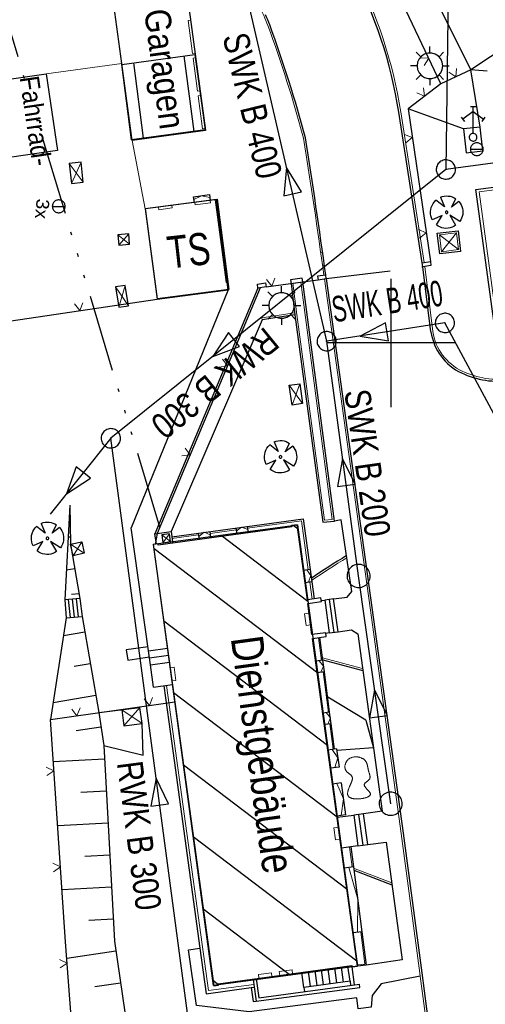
# Model space of a CAD drawing. Extents: x 510932 to 511602, y 463659 to 464636.
# Tile 58 of 81: x 511071 to 511107, y 464348 to 464425. Entities that reach past the tile are written whole.
import ezdxf

# ---------------------------------------------------------------- set-up
doc = ezdxf.new("R2010")
doc.units = 0
doc.header["$LTSCALE"] = 10
doc.header["$MEASUREMENT"] = 0
for name, pattern in [('ACAD_ISO14W100', [25.5, 12, -3, 0.5, -3, 0.5, -3, 0.5, -3]), ('HIDDEN', [0.375, 0.25, -0.125]), ('LT00', [0])]:
    doc.linetypes.add(name, pattern=pattern)
doc.layers.get('0').update_dxf_attribs({"linetype": 'LT00'})
for name, color, linetype in [('ABWASSERLTG', 24, 'LT00'), ('ABWASSERLTG_FLIEßPF', 26, 'Continuous'), ('ABWASSERLTG_TEXT', 26, 'Continuous'), ('AM_ BÄUME', 250, 'Continuous'), ('AM_AUFNAHME_SYMBOLE', 130, 'Continuous'), ('AM_BOESCH_SCHRAFFUR', 250, 'Continuous'), ('AM_KA_PRUF', 182, 'LT00'), ('AM_STR_LEUC', 80, 'LT00'), ('AM_TEXT_PLANINHALT', 255, 'Continuous'), ('AM_TREPPENSTUFEN', 1, 'Continuous'), ('AM_W_OB_HY', 130, 'LT00'), ('AM_W_SCHIEB', 130, 'LT00'), ('AM_ZAUN', 40, 'Continuous'), ('DFK_BEB_SCHR', 254, 'LT00'), ('DFK_BEBAUUNG', 250, 'LT00'), ('DFK_BES-NAME', 255, 'LT00'), ('TELEKOM', 210, 'ACAD_ISO14W100'), ('V104_RASTER', 250, 'LT00')]:
    doc.layers.add(name, color=color, linetype=linetype)
for name, color, linetype, lineweight in [('AM_LINIEN', 1, 'Continuous', 25), ('AM_LINIEN_BELAEGE', 1, 'Continuous', 13), ('AM_LINIEN_DUENN', 1, 'Continuous', 9)]:
    doc.layers.add(name, color=color, linetype=linetype, lineweight=lineweight)
doc.styles.add('1', font='ARIAL.TTF', dxfattribs={"width": 0.8, "height": 1.8})
doc.styles.add('9', font='ARIAL.TTF')
doc.styles.get("Standard").update_dxf_attribs({"font": 'ARIAL.TTF'})
doc.styles.add('Versorgungsltg', font='ARIAL.TTF', dxfattribs={"width": 0.8, "height": 2})

# ---------------------------------------------------------------- blocks, each defined once
blk = doc.blocks.new('SYMB0002')
at = {"color": 0, "linetype": 'ByBlock'}
for points in [[(-0.031395, 0.499013), (-0.093691, 0.491144), (-0.154509, 0.475528), (-0.21289, 0.452414), (-0.267913, 0.422164), (-0.318712, 0.385257), (-0.364484, 0.342274), (-0.404509, 0.293893), (-0.438154, 0.240877), (-0.464888, 0.184062), (-0.484292, 0.124345), (-0.496058, 0.062667), (-0.5, 0)], [(0.5, 0), (0.496057, 0.062667), (0.484292, 0.124345), (0.464888, 0.184062), (0.438153, 0.240877), (0.404509, 0.293893), (0.364484, 0.342274), (0.318712, 0.385257), (0.267913, 0.422164), (0.21289, 0.452414), (0.154509, 0.475528), (0.093691, 0.491144), (0.031395, 0.499013), (-0.031395, 0.499013)], [(-0.5, 0), (-0.496058, -0.062667), (-0.484292, -0.124345), (-0.464888, -0.184062), (-0.438154, -0.240877), (-0.404509, -0.293893), (-0.364485, -0.342274), (-0.318712, -0.385257), (-0.267914, -0.422164), (-0.21289, -0.452414), (-0.154509, -0.475529), (-0.093691, -0.491144), (-0.031395, -0.499014), (0.031395, -0.499014)], [(0.031395, -0.499014), (0.093691, -0.491144), (0.154509, -0.475529), (0.21289, -0.452414), (0.267914, -0.422164), (0.318712, -0.385257), (0.364485, -0.342274), (0.404509, -0.293893), (0.438154, -0.240877), (0.464889, -0.184062), (0.484292, -0.124345), (0.496058, -0.062667), (0.5, 0)]]:
    blk.add_lwpolyline(points, dxfattribs=at)
blk = doc.blocks.new('ABWASSER-FLIEßPF')
at = {"layer": 'ABWASSERLTG_FLIEßPF'}
for p, q in [((0, 0), (-2.109, 0.703)), ((-2.109, 0.703), (-2.109, -0.703)), ((-2.109, -0.703), (0, 0))]:
    blk.add_line(p, q, dxfattribs=at)
blk = doc.blocks.new('ZAUN500', base_point=(511218.882141, 464350.898764))
at = {"layer": 'AM_ZAUN', "lineweight": 0}
for q in [(511218.552141, 464351.470341), (511219.212141, 464351.470341)]:
    blk.add_line((511218.882141, 464350.898764), q, dxfattribs=at)
blk = doc.blocks.new('SYMB1122')
at = {"color": 0, "linetype": 'ByBlock'}
for p, q in [((0.311075, 0.391979), (0.09863, 0.092887)), ((0.09863, 0.092887), (0.418246, 0.260377)), ((-0.475333, -0.172973), (-0.166954, -0.06134)), ((-0.166954, -0.06134), (-0.386962, -0.319059)), ((0.008901, -0.038997), (0.02494, -0.031273)), ((0.377481, -0.336756), (0.093097, -0.145464)), ((0.093097, -0.145464), (0.215406, -0.456826)), ((0.022929, -0.501191), (-0.043246, -0.49913))]:
    blk.add_line(p, q, dxfattribs=at)
for points in [[(-0.316293, 0.394214), (-0.150355, 0.155979), (-0.405806, 0.30112)], [(-0.316355, 0.394287), (-0.266036, 0.429988), (-0.211684, 0.459185), (-0.154136, 0.481431), (-0.094277, 0.496382), (-0.033028, 0.50381), (0.028669, 0.503599)], [(0.028669, 0.503599), (0.089866, 0.495753), (0.149621, 0.480392), (0.207015, 0.457753), (0.261166, 0.428184), (0.31124, 0.39214)], [(-0.508141, 0.010932), (-0.503002, 0.073258), (-0.489922, 0.134413), (-0.469118, 0.19339), (-0.440931, 0.249215), (-0.405825, 0.300971)], [(-0.475728, -0.172816), (-0.494391, -0.113127), (-0.505255, -0.05154), (-0.508141, 0.010932)], [(-0.02494, 0.031273), (-0.036039, 0.017355), (-0.04, 0)], [(-0.04, 0), (-0.036039, -0.017355), (-0.02494, -0.031273), (-0.008901, -0.038997), (0.008901, -0.038997)], [(0.008901, 0.038997), (-0.008901, 0.038997), (-0.02494, 0.031273)], [(0.04, 0), (0.036039, 0.017355), (0.02494, 0.031273), (0.008901, 0.038997)], [(0.02494, -0.031273), (0.036039, -0.017355), (0.04, 0)], [(0.418338, 0.260323), (0.450658, 0.204641), (0.475368, 0.14519), (0.492037, 0.083003), (0.500376, 0.019163), (0.500238, -0.045218), (0.491628, -0.109022), (0.474694, -0.171137), (0.449731, -0.230483), (0.417173, -0.286026), (0.377588, -0.336801)], [(-0.043246, -0.49913), (-0.108608, -0.48859), (-0.172076, -0.469745), (-0.232599, -0.442906), (-0.289176, -0.408519), (-0.340869, -0.367153), (-0.386823, -0.319492)], [(0.215414, -0.456858), (0.153338, -0.479878), (0.088821, -0.494738), (0.022929, -0.501191)]]:
    blk.add_lwpolyline(points, dxfattribs=at)
blk = doc.blocks.new('SYMB0704')
at = {"color": 0, "linetype": 'ByBlock'}
for p, q in [((-0.070711, 0.070711), (-0.106066, 0.106066)), ((0, 0.1), (0, 0.15)), ((0.070711, 0.070711), (0.106066, 0.106066)), ((-0.1, 0), (-0.15, 0)), ((0.1, 0), (0.15, 0)), ((-0.070711, -0.070711), (-0.106066, -0.106066)), ((0.070711, -0.070711), (0.106066, -0.106066)), ((0, -0.1), (0, -0.15))]:
    blk.add_line(p, q, dxfattribs=at)
for points in [[(0.014231, 0.098982), (-0.014232, 0.098982), (-0.041542, 0.090963), (-0.065486, 0.075575), (-0.084125, 0.054064), (-0.095949, 0.028173), (-0.1, 0)], [(0.1, 0), (0.095949, 0.028173), (0.084125, 0.054064), (0.065486, 0.075575), (0.041542, 0.090963), (0.014231, 0.098982)], [(-0.1, 0), (-0.095949, -0.028173), (-0.084125, -0.054064), (-0.065486, -0.075575), (-0.041541, -0.090963), (-0.014231, -0.098982), (0.014232, -0.098982), (0.041542, -0.090963), (0.065486, -0.075575), (0.084125, -0.054064), (0.095949, -0.028173), (0.1, 0)]]:
    blk.add_lwpolyline(points, dxfattribs=at)
blk = doc.blocks.new('SYMB1119')
at = {"color": 0, "linetype": 'ByBlock'}
blk.add_line((-0.5, 0), (0.5, 0), dxfattribs=at)
for points in [[(-0.031395, 0.499013), (-0.093691, 0.491144), (-0.154509, 0.475528), (-0.21289, 0.452414), (-0.267913, 0.422164), (-0.318712, 0.385257), (-0.364484, 0.342274), (-0.404509, 0.293893), (-0.438154, 0.240877), (-0.464888, 0.184062), (-0.484292, 0.124345), (-0.496058, 0.062667), (-0.5, 0)], [(-0.5, 0), (-0.496058, -0.062667), (-0.484292, -0.124345), (-0.464888, -0.184062), (-0.438154, -0.240877), (-0.404509, -0.293893), (-0.364485, -0.342274), (-0.318712, -0.385257), (-0.267914, -0.422164), (-0.21289, -0.452414), (-0.154509, -0.475529), (-0.093691, -0.491144), (-0.031395, -0.499014), (0.031395, -0.499014)], [(0.5, 0), (0.496057, 0.062667), (0.484292, 0.124345), (0.464888, 0.184062), (0.438153, 0.240877), (0.404509, 0.293893), (0.364484, 0.342274), (0.318712, 0.385257), (0.267913, 0.422164), (0.21289, 0.452414), (0.154509, 0.475528), (0.093691, 0.491144), (0.031395, 0.499013), (-0.031395, 0.499013)], [(0.031395, -0.499014), (0.093691, -0.491144), (0.154509, -0.475529), (0.21289, -0.452414), (0.267914, -0.422164), (0.318712, -0.385257), (0.364485, -0.342274), (0.404509, -0.293893), (0.438154, -0.240877), (0.464889, -0.184062), (0.484292, -0.124345), (0.496058, -0.062667), (0.5, 0)]]:
    blk.add_lwpolyline(points, dxfattribs=at)
blk = doc.blocks.new('SYMB1247')
at = {"color": 0, "linetype": 'ByBlock'}
for p, q in [((-0.1, 1.2), (0.1, 1.2)), ((0, 0.15), (0, 1.2)), ((-0.46, 0.78), (-0.34, 0.62)), ((0, 1), (-0.4, 0.7)), ((0, 1), (0.4, 0.7)), ((0.46, 0.78), (0.34, 0.62)), ((0.026047, 0.147721), (-0.008722, 0.149746))]:
    blk.add_line(p, q, dxfattribs=at)
for points in [[(-0.008722, 0.149746), (-0.04302, 0.143698), (-0.075, 0.129904), (-0.102936, 0.109106), (-0.125323, 0.082426), (-0.140954, 0.051303), (-0.148986, 0.017414), (-0.148986, -0.017414)], [(-0.008722, -0.149746), (0.026047, -0.147721), (0.059412, -0.137732), (0.089574, -0.120318), (0.114907, -0.096418), (0.134045, -0.06732), (0.145957, -0.034592), (0.15, 0)], [(0.15, 0), (0.145957, 0.034592), (0.134045, 0.06732), (0.114907, 0.096418), (0.089574, 0.120318), (0.059412, 0.137732), (0.026047, 0.147721)], [(-0.148986, -0.017414), (-0.140954, -0.051303), (-0.125323, -0.082426), (-0.102936, -0.109106), (-0.075, -0.129904), (-0.04302, -0.143698), (-0.008722, -0.149746)]]:
    blk.add_lwpolyline(points, dxfattribs=at)
blk = doc.blocks.new('SYMB0003')
at = {"color": 0, "linetype": 'ByBlock'}
for p, q in [((-0.015712, 0), (0.010166, 0.012015)), ((0, -0.021257), (-0.015712, 0)), ((0.010166, 0.012015), (0, -0.021257))]:
    blk.add_line(p, q, dxfattribs=at)
for points in [[(-0.031395, 0.499013), (-0.093691, 0.491144), (-0.154509, 0.475528), (-0.21289, 0.452414), (-0.267913, 0.422164), (-0.318712, 0.385257), (-0.364484, 0.342274), (-0.404509, 0.293893), (-0.438154, 0.240877), (-0.464888, 0.184062), (-0.484292, 0.124345), (-0.496058, 0.062667), (-0.5, 0)], [(-0.5, 0), (-0.496058, -0.062667), (-0.484292, -0.124345), (-0.464888, -0.184062), (-0.438154, -0.240877), (-0.404509, -0.293893), (-0.364485, -0.342274), (-0.318712, -0.385257), (-0.267914, -0.422164), (-0.21289, -0.452414), (-0.154509, -0.475529), (-0.093691, -0.491144), (-0.031395, -0.499014), (0.031395, -0.499014)], [(0.5, 0), (0.496057, 0.062667), (0.484292, 0.124345), (0.464888, 0.184062), (0.438153, 0.240877), (0.404509, 0.293893), (0.364484, 0.342274), (0.318712, 0.385257), (0.267913, 0.422164), (0.21289, 0.452414), (0.154509, 0.475528), (0.093691, 0.491144), (0.031395, 0.499013), (-0.031395, 0.499013)], [(0.031395, -0.499014), (0.093691, -0.491144), (0.154509, -0.475529), (0.21289, -0.452414), (0.267914, -0.422164), (0.318712, -0.385257), (0.364485, -0.342274), (0.404509, -0.293893), (0.438154, -0.240877), (0.464889, -0.184062), (0.484292, -0.124345), (0.496058, -0.062667), (0.5, 0)]]:
    blk.add_lwpolyline(points, dxfattribs=at)

msp = doc.modelspace()

# ---------------------------------------------------------------- linework, layer by layer
at = {"layer": 'ABWASSERLTG'}
msp.add_line((511078.183, 464392.57), (511073.451, 464386.656), dxfattribs=at)
for points in [[(511104.719, 464449.018), (511104.254, 464413.503)], [(511094.977, 464400.131), (511088.727, 464427.175)], [(511127.965, 464416.693), (511104.254, 464413.503)], [(511104.254, 464413.503), (511078.183, 464392.57)], [(511104.178, 464401.555), (511094.977, 464400.131)], [(511118.868, 464374.224), (511104.178, 464401.555)], [(511097.462, 464381.849), (511094.977, 464400.131)], [(511085.23, 464339.63), (511078.183, 464392.57)], [(511099.957, 464364.107), (511097.462, 464381.849)]]:
    msp.add_lwpolyline(points, dxfattribs=at)
at = {"layer": 'AM_BOESCH_SCHRAFFUR'}
for p, q in [((511075.038, 464384.873), (511074.943, 464384.87)), ((511075.381, 464382.401), (511074.713, 464382.286)), ((511075.715, 464380.463), (511075.12, 464380.395)), ((511076.154, 464377.463), (511074.493, 464377.174)), ((511076.582, 464375), (511075.335, 464374.783)), ((511077.011, 464372.537), (511073.683, 464371.958)), ((511077.414, 464370.07), (511075.488, 464369.778)), ((511077.688, 464367.588), (511073.706, 464367.369)), ((511077.825, 464365.091), (511075.85, 464364.983)), ((511077.962, 464362.595), (511074.045, 464362.38)), ((511078.099, 464360.099), (511076.157, 464359.992)), ((511078.237, 464357.603), (511074.384, 464357.391)), ((511078.374, 464355.106), (511076.464, 464355.001)), ((511078.582, 464352.617), (511074.755, 464352.063)), ((511078.941, 464350.143), (511076.942, 464349.853))]:
    msp.add_line(p, q, dxfattribs=at)
at = {"layer": 'AM_LINIEN'}
for p, q in [((511094.738, 464444.243), (511106.19, 464421.259)), ((511103.869, 464420.169), (511098.798, 464430.868)), ((511083.975, 464428.195), (511085.537, 464416.527)), ((511079.032, 464421.749), (511078.271, 464427.431)), ((511079.833, 464415.763), (511079.032, 464421.749)), ((511068.186, 464420.237), (511073.16, 464420.963)), ((511073.16, 464420.963), (511074.034, 464414.974)), ((511106.92, 464416.804), (511106.19, 464421.259)), ((511102.419, 464406.244), (511100.592, 464417.958)), ((511105.62, 464416.656), (511101.315, 464418.236)), ((511085.537, 464416.527), (511079.833, 464415.763)), ((511106.92, 464416.804), (511105.62, 464416.656)), ((511105.62, 464416.656), (511105.83, 464414.806)), ((511107.13, 464414.954), (511106.92, 464416.804)), ((511074.034, 464414.974), (511070.295, 464414.428)), ((511105.83, 464414.806), (511107.13, 464414.954)), ((511075.863, 464414.07), (511074.947, 464413.972)), ((511074.947, 464413.972), (511075.113, 464412.42)), ((511076.029, 464412.518), (511075.863, 464414.07)), ((511075.113, 464412.42), (511076.029, 464412.518)), ((511086.404, 464411.159), (511080.864, 464410.436)), ((511087.321, 464404.135), (511086.404, 464411.159)), ((511080.864, 464410.436), (511081.781, 464403.412)), ((511103.58, 464408.536), (511105.204, 464408.732)), ((511105.204, 464408.732), (511105.398, 464407.128)), ((511079.577, 464408.489), (511078.731, 464408.416)), ((511078.731, 464408.416), (511078.8, 464407.609)), ((511079.646, 464407.682), (511079.577, 464408.489)), ((511103.774, 464406.932), (511103.58, 464408.536)), ((511078.8, 464407.609), (511079.646, 464407.682)), ((511105.398, 464407.128), (511103.774, 464406.932)), ((511102.419, 464406.244), (511103.048, 464406.334)), ((511103.048, 464406.334), (511103.093, 464406.021)), ((511102.464, 464405.931), (511102.419, 464406.244)), ((511103.093, 464406.021), (511102.464, 464405.931)), ((511103.09, 464400.858), (511102.464, 464405.931)), ((511093.074, 464405.028), (511092.167, 464404.904)), ((511092.167, 464404.904), (511092.204, 464404.633)), ((511093.111, 464404.758), (511093.074, 464405.028)), ((511094.912, 464405.28), (511094.267, 464405.192)), ((511094.267, 464405.192), (511094.304, 464404.921)), ((511094.304, 464404.921), (511094.949, 464405.009)), ((511094.949, 464405.009), (511094.912, 464405.28)), ((511094.949, 464405.009), (511098.499, 464379.381)), ((511079.307, 464404.468), (511078.551, 464404.352)), ((511078.551, 464404.352), (511078.792, 464402.779)), ((511079.548, 464402.895), (511079.307, 464404.468)), ((511087.321, 464404.135), (511079.766, 464385.602)), ((511089.628, 464404.267), (511081.615, 464385.121)), ((511081.781, 464403.412), (511087.321, 464404.135)), ((511089.805, 464404.291), (511081.792, 464385.146)), ((511089.585, 464404.579), (511090.215, 464404.666)), ((511089.628, 464404.267), (511089.585, 464404.579)), ((511090.258, 464404.353), (511089.628, 464404.267)), ((511090.215, 464404.666), (511090.258, 464404.353)), ((511090.258, 464404.353), (511093.111, 464404.758)), ((511092.204, 464404.633), (511093.111, 464404.758)), ((511078.792, 464402.779), (511079.548, 464402.895)), ((511092.068, 464396.704), (511092.893, 464396.817)), ((511092.281, 464395.152), (511092.068, 464396.704)), ((511092.893, 464396.817), (511093.106, 464395.265)), ((511093.106, 464395.265), (511092.281, 464395.152)), ((511074.978, 464387.372), (511074.593, 464379.979)), ((511081.12, 464376.014), (511079.766, 464385.602)), ((511092.266, 464385.661), (511081.865, 464384.236)), ((511088.801, 464385.712), (511088.872, 464385.196)), ((511092.671, 464385.827), (511092.251, 464385.77)), ((511092.251, 464385.77), (511092.266, 464385.661)), ((511093.471, 464379.987), (511092.671, 464385.827)), ((511081.615, 464385.121), (511082.863, 464385.296)), ((511081.724, 464384.328), (511081.615, 464385.121)), ((511081.792, 464385.146), (511081.635, 464384.315)), ((511082.863, 464385.296), (511082.972, 464384.499)), ((511084.986, 464385.189), (511085.057, 464384.673)), ((511085.878, 464385.311), (511085.949, 464384.795)), ((511087.909, 464385.589), (511087.98, 464385.073)), ((511075.051, 464384.318), (511075.919, 464384.504)), ((511075.242, 464383.425), (511075.051, 464384.318)), ((511075.919, 464384.504), (511076.11, 464383.611)), ((511081.85, 464384.345), (511081.486, 464384.295)), ((511081.486, 464384.295), (511086.194, 464349.924)), ((511081.865, 464384.236), (511081.85, 464384.345)), ((511082.972, 464384.499), (511082.987, 464384.39)), ((511076.11, 464383.611), (511075.242, 464383.425)), ((511093.683, 464382.349), (511093.157, 464382.277)), ((511093.814, 464381.392), (511093.288, 464381.32)), ((511075.781, 464380.078), (511074.593, 464379.979)), ((511074.593, 464379.979), (511074.714, 464378.593)), ((511094.529, 464380.131), (511093.471, 464379.987)), ((511093.51, 464379.701), (511094.568, 464379.846)), ((511093.832, 464377.286), (511093.51, 464379.701)), ((511094.568, 464379.846), (511094.529, 464380.131)), ((511074.714, 464378.593), (511075.94, 464378.691)), ((511098.499, 464379.381), (511100.916, 464361.806)), ((511074.714, 464378.593), (511073.482, 464370.665)), ((511094.9, 464377.423), (511093.832, 464377.286)), ((511094.941, 464377.12), (511094.9, 464377.423)), ((511093.883, 464376.975), (511094.941, 464377.12)), ((511097.379, 464351.456), (511093.883, 464376.975)), ((511094.68, 464375.282), (511094.448, 464377.053)), ((511081.12, 464376.014), (511082.593, 464376.216)), ((511081.27, 464374.922), (511081.12, 464376.014)), ((511081.27, 464374.922), (511082.742, 464375.124)), ((511081.508, 464373.184), (511081.27, 464374.922)), ((511094.68, 464375.282), (511094.126, 464375.206)), ((511094.675, 464375.321), (511097.786, 464374.486)), ((511094.798, 464374.38), (511094.68, 464375.282)), ((511094.798, 464374.38), (511094.249, 464374.304)), ((511095.208, 464371.238), (511094.798, 464374.38)), ((511081.508, 464373.184), (511082.98, 464373.386)), ((511073.482, 464370.665), (511083.163, 464372.052)), ((511098.024, 464370.605), (511095.055, 464372.412)), ((511077.242, 464371.207), (511080.448, 464371.593)), ((511080.448, 464371.593), (511079.04, 464371.408)), ((511079.04, 464371.408), (511079.204, 464370.162)), ((511080.612, 464370.347), (511080.448, 464371.593)), ((511095.208, 464371.238), (511094.679, 464371.165)), ((511095.326, 464370.337), (511095.208, 464371.238)), ((511079.204, 464370.162), (511080.612, 464370.347)), ((511095.326, 464370.337), (511094.803, 464370.265)), ((511095.585, 464368.361), (511095.326, 464370.337)), ((511098.024, 464370.605), (511098.613, 464368.468)), ((511095.741, 464368.382), (511095.073, 464368.291)), ((511095.741, 464368.382), (511095.935, 464366.967)), ((511098.613, 464368.468), (511095.76, 464368.24)), ((511095.935, 464366.967), (511095.267, 464366.875)), ((511096.11, 464365.731), (511095.436, 464365.639)), ((511096.11, 464365.731), (511096.451, 464363.242)), ((511096.451, 464363.242), (511095.777, 464363.149)), ((511100.916, 464361.806), (511102.373, 464350.928)), ((511097.063, 464359.198), (511096.332, 464359.098)), ((511097.098, 464358.93), (511100.057, 464357.785)), ((511097.72, 464354.142), (511097.024, 464354.046)), ((511086.543, 464350.079), (511096.945, 464351.504)), ((511096.791, 464350.292), (511096.63, 464351.461)), ((511096.945, 464351.504), (511096.959, 464351.399)), ((511096.959, 464351.399), (511097.379, 464351.456)), ((511097.152, 464349.994), (511096.959, 464351.399)), ((511089.254, 464350.451), (511089.312, 464350.036)), ((511089.492, 464350.483), (511089.697, 464349.001)), ((511093.204, 464349.8), (511093.044, 464350.97)), ((511102.373, 464350.928), (511103.601, 464341.785)), ((511086.194, 464349.924), (511086.558, 464349.974)), ((511086.558, 464349.974), (511086.543, 464350.079)), ((511089.312, 464350.036), (511089.492, 464348.732)), ((511089.492, 464348.732), (511097.56, 464349.806)), ((511089.697, 464349.001), (511097.529, 464350.044)), ((511096.791, 464350.292), (511093.204, 464349.8)), ((511093.204, 464349.8), (511093.248, 464349.474)), ((511096.791, 464350.292), (511096.836, 464349.952)), ((511097.56, 464349.806), (511097.529, 464350.044))]:
    msp.add_line(p, q, dxfattribs=at)
at = {"layer": 'AM_LINIEN', "linetype": 'HIDDEN', "ltscale": 2}
msp.add_line((511094.949, 464405.009), (511102.464, 464405.931), dxfattribs=at)
at = {"layer": 'AM_LINIEN', "linetype": 'HIDDEN'}
msp.add_line((511093.111, 464404.758), (511094.304, 464404.921), dxfattribs=at)
at = {"layer": 'AM_LINIEN'}
for points in [[(511194.773, 464466.322), (511191.566, 464465.541), (511172.256, 464460.835), (511169.535, 464460.053), (511158.659, 464455.843), (511153.881, 464452.621), (511144.451, 464446.368), (511132.248, 464438.557), (511120.471, 464430.739), (511119.805, 464430.297), (511106.19, 464421.259), (511103.869, 464420.169), (511101.315, 464418.236), (511103.048, 464406.334)], [(511107.47, 464421.148), (511107.146, 464421.186), (511106.824, 464421.218), (511106.506, 464421.242), (511106.19, 464421.259)], [(511108.593, 464397.158), (511106.59, 464411.945), (511130.61, 464415.11)], [(511084.679, 464410.934), (511084.62, 464411.383), (511085.847, 464411.543), (511085.906, 464411.094)], [(511092.205, 464404.629), (511092.501, 464402.195), (511094.67, 464386.035), (511095.579, 464386.119)], [(511095.518, 464380.058), (511096.583, 464380.197), (511096.936, 464380.643), (511096.112, 464386.206), (511095.579, 464386.119), (511093.111, 464404.758)], [(511057.474, 464399.855), (511060.878, 464400.344), (511070.431, 464401.718), (511081.781, 464403.412)], [(511092.501, 464402.195), (511089.965, 464401.806), (511082.863, 464385.296)], [(511074.978, 464387.372), (511075.051, 464384.318), (511075.781, 464380.078), (511075.94, 464378.691), (511077.242, 464371.207), (511077.629, 464368.652), (511078.467, 464353.412), (511080.719, 464337.869), (511082.989, 464326.33), (511092.141, 464325.796), (511098.775, 464325.409), (511119.964, 464324.211), (511138.037, 464322.42)], [(511082.916, 464384.905), (511093.141, 464386.306), (511093.683, 464382.349), (511093.814, 464381.392), (511093.997, 464380.059)], [(511082.82, 464384.52), (511082.735, 464385.127), (511082.14, 464385.043), (511082.226, 464384.436), (511082.82, 464384.52)], [(511094.557, 464379.926), (511094.831, 464379.964), (511095.182, 464377.404), (511094.907, 464377.367)], [(511095.182, 464377.404), (511095.868, 464377.498), (511095.518, 464380.058), (511094.831, 464379.964)], [(511095.868, 464377.498), (511096.916, 464377.659), (511097.395, 464377.335), (511099.292, 464363.529), (511097.838, 464363.329)], [(511081.076, 464376.331), (511079.38, 464376.092), (511079.505, 464375.297), (511081.186, 464375.535)], [(511082.302, 464373.293), (511082.689, 464370.474), (511083.099, 464367.479), (511085.103, 464352.846)], [(511077.593, 464315.542), (511077.055, 464322.429), (511076.675, 464326.593), (511074.658, 464353.354), (511073.482, 464370.665)], [(511077.629, 464368.652), (511080.685, 464367.878), (511080.612, 464370.347)], [(511095.791, 464363.049), (511097.082, 464363.226), (511097.411, 464360.824), (511096.12, 464360.647)], [(511097.411, 464360.824), (511098.167, 464360.928), (511097.838, 464363.329), (511097.082, 464363.226)], [(511098.167, 464360.928), (511099.605, 464361.125), (511100.848, 464351.951), (511098.059, 464351.536)], [(511096.862, 464360.749), (511097.063, 464359.198), (511097.72, 464354.142), (511098.059, 464351.536), (511097.379, 464351.456)], [(511084.234, 464352.741), (511085.103, 464352.846), (511085.588, 464349.304), (511089.113, 464349.787), (511089.342, 464349.819)], [(511102.257, 464350.665), (511099.212, 464350.075), (511098.512, 464349.173), (511098.437, 464348.272), (511097.425, 464348.139), (511097.314, 464348.985), (511088.95, 464347.888), (511084.854, 464348.404), (511084.234, 464352.741)], [(511089.113, 464349.787), (511089.262, 464348.7), (511089.492, 464348.732)]]:
    msp.add_lwpolyline(points, dxfattribs=at)
for centre, radius, start, end in [((511065.309, 464412.453), 35.709, 8.86818, 27.63518), ((511082.009, 464421.645), 9.09, 20.04392, 25.50136), ((510992.722, 464389.069), 104.134, 14.9704, 20.04392), ((510566.842, 464332.143), 533.11, 7.88528, 9.04675), ((511107.25, 464401.466), 4.204, 188.31109, 244.87227), ((511108.398, 464403.912), 6.906, 244.87227, 277.39045), ((511122.364, 464340.625), 50, 121.11837, 124.86829)]:
    msp.add_arc(centre, radius, start, end, dxfattribs=at)
at = {"layer": 'AM_LINIEN_BELAEGE'}
for p, q in [((511073.16, 464420.963), (511079.032, 464421.749)), ((511079.833, 464415.763), (511080.864, 464410.436)), ((511082.52, 464373.323), (511085.776, 464349.552)), ((511085.776, 464349.552), (511089.312, 464350.036))]:
    msp.add_line(p, q, dxfattribs=at)
at = {"layer": 'AM_LINIEN_DUENN'}
for p, q in [((511084.384, 464425.138), (511084.186, 464425.111)), ((511084.186, 464425.111), (511084.53, 464422.538)), ((511084.53, 464422.538), (511084.728, 464422.565)), ((511084.776, 464422.208), (511084.578, 464422.181)), ((511084.578, 464422.181), (511084.922, 464419.608)), ((511084.922, 464419.608), (511085.121, 464419.635)), ((511100.74, 464417.98), (511102.568, 464406.265)), ((511084.649, 464411.159), (511085.234, 464411.463)), ((511084.733, 464410.739), (511084.707, 464410.938)), ((511085.234, 464411.463), (511085.877, 464411.319)), ((511085.931, 464410.896), (511085.905, 464411.094)), ((511086.303, 464411.146), (511086.759, 464407.654)), ((511081.885, 464410.569), (511081.91, 464410.371)), ((511082.959, 464410.508), (511081.91, 464410.371)), ((511082.959, 464410.508), (511082.933, 464410.706)), ((511084.733, 464410.739), (511085.931, 464410.896)), ((511086.759, 464407.654), (511086.86, 464407.667)), ((511086.759, 464407.654), (511087.143, 464404.714)), ((511094.515, 464407.032), (511094.663, 464407.053)), ((511094.656, 464406.031), (511094.805, 464406.052)), ((511102.62, 464405.953), (511103.238, 464400.88)), ((511087.244, 464404.727), (511087.143, 464404.714)), ((511092.354, 464404.647), (511092.65, 464402.214)), ((511095.41, 464386.254), (511092.962, 464404.738)), ((511092.483, 464402.344), (511089.942, 464401.954)), ((511089.965, 464401.806), (511089.942, 464401.954)), ((511092.65, 464402.214), (511094.8, 464386.198)), ((511087.945, 464385.331), (511088.355, 464385.65)), ((511088.355, 464385.65), (511088.836, 464385.454)), ((511088.821, 464385.563), (511093.013, 464386.137)), ((511093.013, 464386.137), (511093.534, 464382.328)), ((511094.8, 464386.198), (511095.41, 464386.254)), ((511082.82, 464384.52), (511082.14, 464385.043)), ((511082.735, 464385.127), (511082.226, 464384.436)), ((511082.937, 464384.757), (511085.007, 464385.04)), ((511085.022, 464384.931), (511085.432, 464385.25)), ((511085.432, 464385.25), (511085.913, 464385.053)), ((511085.899, 464385.163), (511087.93, 464385.441)), ((511093.42, 464382.313), (511093.749, 464381.87)), ((511093.749, 464381.87), (511093.551, 464381.356)), ((511093.666, 464381.371), (511093.848, 464380.038)), ((511093.609, 464378.957), (511093.259, 464378.909)), ((511093.259, 464378.909), (511093.386, 464377.982)), ((511093.733, 464378.03), (511093.386, 464377.982)), ((511094.581, 464375.269), (511094.349, 464377.039)), ((511094.403, 464375.244), (511094.739, 464374.831)), ((511094.654, 464375.482), (511097.764, 464374.647)), ((511082.801, 464374.696), (511083.098, 464374.737)), ((511083.238, 464373.713), (511083.098, 464374.737)), ((511094.739, 464374.831), (511094.524, 464374.342)), ((511095.109, 464371.225), (511094.699, 464374.367)), ((511082.941, 464373.672), (511083.238, 464373.713)), ((511094.944, 464371.201), (511095.267, 464370.787)), ((511095.267, 464370.787), (511095.064, 464370.301)), ((511095.485, 464368.348), (511095.227, 464370.324)), ((511095.407, 464368.336), (511095.838, 464367.674)), ((511095.838, 464367.674), (511095.601, 464366.921)), ((511095.773, 464365.685), (511096.28, 464364.486)), ((511096.28, 464364.486), (511096.114, 464363.196)), ((511095.895, 464362.29), (511095.542, 464362.242)), ((511095.673, 464361.284), (511095.542, 464362.242)), ((511096.026, 464361.333), (511095.673, 464361.284)), ((511096.763, 464360.736), (511096.964, 464359.185)), ((511096.698, 464359.148), (511097.392, 464356.67)), ((511097.076, 464359.1), (511100.034, 464357.955)), ((511097.392, 464356.67), (511097.372, 464354.094)), ((511097.621, 464354.128), (511097.947, 464351.623)), ((511092.285, 464351.169), (511091.278, 464351.031)), ((511092.326, 464350.871), (511092.285, 464351.169)), ((511097.947, 464351.623), (511097.365, 464351.555)), ((511090.678, 464350.948), (511089.668, 464350.81)), ((511089.709, 464350.513), (511089.668, 464350.81)), ((511090.719, 464350.651), (511090.678, 464350.948)), ((511091.319, 464350.733), (511091.278, 464351.031))]:
    msp.add_line(p, q, dxfattribs=at)
at = {"layer": 'AM_LINIEN_DUENN', "linetype": 'HIDDEN'}
for p, q in [((511074.947, 464413.972), (511076.029, 464412.518)), ((511075.113, 464412.42), (511075.863, 464414.07)), ((511078.731, 464408.416), (511079.646, 464407.682)), ((511078.8, 464407.609), (511079.577, 464408.489)), ((511103.747, 464408.405), (511105.231, 464407.259)), ((511103.905, 464407.099), (511105.073, 464408.566)), ((511078.551, 464404.352), (511079.548, 464402.895)), ((511078.792, 464402.779), (511079.307, 464404.468)), ((511092.068, 464396.704), (511093.106, 464395.265)), ((511092.281, 464395.152), (511092.893, 464396.817)), ((511076.11, 464383.611), (511075.051, 464384.318)), ((511075.242, 464383.425), (511075.919, 464384.504)), ((511079.04, 464371.408), (511080.612, 464370.347)), ((511079.204, 464370.162), (511080.448, 464371.593))]:
    msp.add_line(p, q, dxfattribs=at)
at = {"layer": 'AM_LINIEN_DUENN'}
msp.add_lwpolyline([(511044.528, 464442.056), (511051.35, 464447.514, -0.130741), (511061.177, 464452.808, -0.042037), (511063.057, 464453.092, -0.14648), (511068.681, 464451.807, -0.120562), (511080.371, 464440.793), (511085.049, 464434.114, -0.041513), (511090.078, 464425.493, -0.023817), (511090.407, 464424.709, -0.022122), (511093.174, 464415.938, -0.005064), (511094.763, 464405.26)], format="xyb", dxfattribs=at)
for points in [[(511085.168, 464419.278), (511084.97, 464419.251), (511085.315, 464416.678), (511085.513, 464416.705)], [(511130.419, 464414.863), (511106.838, 464411.756), (511108.813, 464397.168)], [(511105.073, 464408.566), (511103.747, 464408.405), (511103.905, 464407.099), (511105.231, 464407.259), (511105.073, 464408.566)], [(511094.801, 464404.989), (511098.35, 464379.36), (511100.767, 464361.786), (511102.224, 464350.908), (511102.257, 464350.665), (511103.452, 464341.765)], [(511096.671, 464367.571), (511096.698, 464367.592), (511096.725, 464367.612), (511096.754, 464367.631), (511096.783, 464367.648), (511096.813, 464367.664), (511096.844, 464367.679), (511096.875, 464367.692), (511096.907, 464367.704), (511096.94, 464367.715), (511096.973, 464367.725), (511097.007, 464367.733), (511097.041, 464367.74), (511097.075, 464367.746), (511097.109, 464367.751), (511097.144, 464367.754), (511097.179, 464367.757), (511097.214, 464367.758), (511097.25, 464367.759), (511097.285, 464367.758), (511097.32, 464367.756), (511097.355, 464367.753), (511097.39, 464367.749), (511097.425, 464367.744), (511097.459, 464367.738), (511097.493, 464367.731), (511097.527, 464367.722), (511097.561, 464367.713), (511097.593, 464367.703), (511097.626, 464367.692), (511097.657, 464367.681), (511097.688, 464367.668), (511097.719, 464367.654), (511097.748, 464367.64), (511097.777, 464367.624), (511097.805, 464367.608), (511097.832, 464367.591), (511097.858, 464367.573), (511097.883, 464367.554), (511097.907, 464367.535), (511097.929, 464367.514), (511097.951, 464367.493), (511097.971, 464367.471), (511097.99, 464367.449), (511098.007, 464367.426), (511098.024, 464367.402), (511098.039, 464367.377), (511098.053, 464367.352), (511098.066, 464367.326), (511098.079, 464367.3), (511098.09, 464367.273), (511098.1, 464367.246), (511098.11, 464367.218), (511098.119, 464367.189), (511098.128, 464367.16), (511098.136, 464367.131), (511098.143, 464367.101), (511098.15, 464367.071), (511098.157, 464367.04), (511098.164, 464367.01), (511098.17, 464366.978), (511098.176, 464366.947), (511098.182, 464366.915), (511098.189, 464366.883), (511098.195, 464366.851), (511098.201, 464366.818), (511098.208, 464366.785), (511098.215, 464366.752), (511098.222, 464366.72), (511098.229, 464366.686), (511098.238, 464366.653), (511098.246, 464366.62), (511098.255, 464366.587), (511098.265, 464366.553), (511098.276, 464366.52), (511098.286, 464366.487), (511098.296, 464366.454), (511098.306, 464366.421), (511098.316, 464366.388), (511098.325, 464366.356), (511098.333, 464366.324), (511098.34, 464366.292), (511098.346, 464366.261), (511098.35, 464366.23), (511098.352, 464366.2), (511098.353, 464366.17), (511098.351, 464366.141), (511098.347, 464366.113), (511098.34, 464366.085), (511098.331, 464366.058), (511098.318, 464366.032), (511098.303, 464366.007), (511098.284, 464365.983), (511098.263, 464365.959), (511098.24, 464365.936), (511098.215, 464365.914), (511098.189, 464365.892), (511098.162, 464365.87), (511098.134, 464365.849), (511098.106, 464365.828), (511098.078, 464365.807), (511098.051, 464365.787), (511098.025, 464365.766), (511098, 464365.745), (511097.977, 464365.725), (511097.956, 464365.704), (511097.938, 464365.682), (511097.923, 464365.661), (511097.911, 464365.638), (511097.902, 464365.616), (511097.898, 464365.592), (511097.898, 464365.568), (511097.902, 464365.544), (511097.908, 464365.519), (511097.918, 464365.494), (511097.931, 464365.468), (511097.947, 464365.442), (511097.964, 464365.415), (511097.984, 464365.389), (511098.005, 464365.362), (511098.028, 464365.335), (511098.053, 464365.307), (511098.078, 464365.28), (511098.103, 464365.253), (511098.129, 464365.225), (511098.156, 464365.198), (511098.182, 464365.17), (511098.207, 464365.143), (511098.232, 464365.116), (511098.256, 464365.09), (511098.278, 464365.063), (511098.299, 464365.037), (511098.319, 464365.011), (511098.336, 464364.986), (511098.35, 464364.961), (511098.363, 464364.936), (511098.372, 464364.912), (511098.378, 464364.889), (511098.38, 464364.866), (511098.38, 464364.844), (511098.376, 464364.822), (511098.368, 464364.801), (511098.358, 464364.781), (511098.345, 464364.761), (511098.329, 464364.743), (511098.31, 464364.724), (511098.289, 464364.707), (511098.266, 464364.689), (511098.24, 464364.673), (511098.212, 464364.657), (511098.183, 464364.642), (511098.151, 464364.628), (511098.118, 464364.614), (511098.084, 464364.601), (511098.048, 464364.588), (511098.011, 464364.577), (511097.973, 464364.565), (511097.934, 464364.555), (511097.894, 464364.545), (511097.853, 464364.536), (511097.812, 464364.527), (511097.771, 464364.519), (511097.729, 464364.512), (511097.687, 464364.506), (511097.645, 464364.5), (511097.603, 464364.494), (511097.562, 464364.49), (511097.521, 464364.486), (511097.48, 464364.483), (511097.439, 464364.481), (511097.399, 464364.479), (511097.359, 464364.478), (511097.32, 464364.478), (511097.281, 464364.478), (511097.243, 464364.479), (511097.206, 464364.481), (511097.169, 464364.484), (511097.133, 464364.487), (511097.097, 464364.492), (511097.063, 464364.497), (511097.029, 464364.503), (511096.997, 464364.51), (511096.965, 464364.517), (511096.934, 464364.526), (511096.905, 464364.535), (511096.876, 464364.545), (511096.849, 464364.556), (511096.822, 464364.568), (511096.798, 464364.58), (511096.774, 464364.594), (511096.752, 464364.609), (511096.731, 464364.624), (511096.711, 464364.64), (511096.693, 464364.658), (511096.677, 464364.676), (511096.662, 464364.695), (511096.649, 464364.715), (511096.638, 464364.736), (511096.628, 464364.758), (511096.62, 464364.781), (511096.613, 464364.805), (511096.609, 464364.83), (511096.606, 464364.856), (511096.604, 464364.882), (511096.604, 464364.91), (511096.605, 464364.938), (511096.607, 464364.966), (511096.611, 464364.996), (511096.616, 464365.026), (511096.622, 464365.056), (511096.629, 464365.087), (511096.637, 464365.118), (511096.646, 464365.15), (511096.656, 464365.183), (511096.667, 464365.215), (511096.678, 464365.248), (511096.69, 464365.281), (511096.703, 464365.315), (511096.716, 464365.348), (511096.73, 464365.382), (511096.744, 464365.416), (511096.758, 464365.45), (511096.773, 464365.484), (511096.788, 464365.518), (511096.803, 464365.551), (511096.818, 464365.585), (511096.833, 464365.619), (511096.848, 464365.652), (511096.863, 464365.685), (511096.877, 464365.718), (511096.891, 464365.751), (511096.904, 464365.783), (511096.916, 464365.815), (511096.928, 464365.847), (511096.938, 464365.878), (511096.948, 464365.909), (511096.956, 464365.94), (511096.963, 464365.97), (511096.969, 464365.999), (511096.973, 464366.028), (511096.975, 464366.057), (511096.976, 464366.084), (511096.975, 464366.112), (511096.972, 464366.138), (511096.966, 464366.164), (511096.959, 464366.189), (511096.949, 464366.213), (511096.937, 464366.237), (511096.923, 464366.26), (511096.907, 464366.282), (511096.889, 464366.304), (511096.869, 464366.325), (511096.847, 464366.346), (511096.825, 464366.366), (511096.801, 464366.387), (511096.776, 464366.407), (511096.751, 464366.427), (511096.726, 464366.447), (511096.7, 464366.467), (511096.674, 464366.488), (511096.648, 464366.509), (511096.622, 464366.53), (511096.597, 464366.551), (511096.573, 464366.574), (511096.55, 464366.596), (511096.527, 464366.62), (511096.507, 464366.644), (511096.487, 464366.67), (511096.47, 464366.696), (511096.454, 464366.723), (511096.44, 464366.751), (511096.428, 464366.78), (511096.418, 464366.81), (511096.41, 464366.841), (511096.404, 464366.872), (511096.399, 464366.903), (511096.396, 464366.936), (511096.395, 464366.968), (511096.395, 464367.001), (511096.397, 464367.034), (511096.4, 464367.068), (511096.405, 464367.101), (511096.412, 464367.134), (511096.42, 464367.167), (511096.43, 464367.2), (511096.441, 464367.233), (511096.453, 464367.265), (511096.467, 464367.297), (511096.482, 464367.328), (511096.498, 464367.359), (511096.515, 464367.389), (511096.534, 464367.418), (511096.554, 464367.446), (511096.575, 464367.473), (511096.598, 464367.5), (511096.621, 464367.525), (511096.646, 464367.549)]]:
    msp.add_lwpolyline(points, dxfattribs=at)
for centre, radius, start, end in [((511065.309, 464412.453), 35.859, 8.86585, 27.63518), ((511107.25, 464401.466), 4.054, 188.31109, 244.87227), ((511108.398, 464403.912), 6.756, 244.87227, 277.38592), ((511122.364, 464340.625), 49.85, 121.19048, 124.95643)]:
    msp.add_arc(centre, radius, start, end, dxfattribs=at)
at = {"layer": 'AM_TREPPENSTUFEN'}
for p, q in [((511074.861, 464380.001), (511075.02, 464378.617)), ((511075.168, 464380.027), (511075.327, 464378.642)), ((511075.474, 464380.052), (511075.633, 464378.666)), ((511095.174, 464380.011), (511095.525, 464377.451)), ((511081.195, 464375.468), (511082.668, 464375.67)), ((511097.46, 464363.278), (511097.789, 464360.876)), ((511094.229, 464349.941), (511094.069, 464351.11)), ((511094.741, 464350.011), (511094.581, 464351.18)), ((511095.254, 464350.081), (511095.093, 464351.25)), ((511095.766, 464350.151), (511095.606, 464351.321)), ((511096.278, 464350.221), (511096.118, 464351.391)), ((511093.717, 464349.871), (511093.557, 464351.04))]:
    msp.add_line(p, q, dxfattribs=at)
at = {"layer": 'DFK_BEB_SCHR'}
for p, q in [((511079.936, 464421.813), (511080.705, 464415.933)), ((511084.669, 464416.474), (511083.9, 464422.349)), ((511092.757, 464385.483), (511092.364, 464385.783)), ((511086.759, 464385.023), (511093.519, 464379.877)), ((511094.281, 464374.27), (511081.547, 464383.964)), ((511082.307, 464378.357), (511095.043, 464368.663)), ((511095.805, 464363.056), (511083.068, 464372.749)), ((511083.827, 464367.147), (511096.567, 464357.449)), ((511097.329, 464351.842), (511084.587, 464361.54)), ((511085.347, 464355.935), (511092.157, 464350.752)), ((511086.55, 464349.993), (511086.107, 464350.33))]:
    msp.add_line(p, q, dxfattribs=at)
at = {"layer": 'DFK_BEBAUUNG'}
for points in [[(511079.8, 464415.81), (511079.03, 464421.69), (511084.72, 464422.46), (511085.52, 464416.59), (511079.8, 464415.81)], [(511087.35, 464404.15), (511081.8, 464403.419), (511080.89, 464410.46), (511086.45, 464411.179), (511087.35, 464404.15)], [(511086.16, 464349.94), (511081.5, 464384.31), (511092.71, 464385.83), (511097.38, 464351.46), (511086.16, 464349.94)]]:
    msp.add_lwpolyline(points, dxfattribs=at)
at = {"layer": 'TELEKOM', "ltscale": 0.05, "flags": 128}
msp.add_lwpolyline([(511050.315, 464460.742), (511065.622, 464439.92), (511082.355, 464384.426)], dxfattribs=at)
at = {"layer": 'V104_RASTER'}
for p, q in [((511100.001, 464394.999), (511100.001, 464404.999)), ((511105.002, 464399.999), (511095.001, 464399.999))]:
    msp.add_line(p, q, dxfattribs=at)

# ---------------------------------------------------------------- block references
at = {"layer": 'ABWASSERLTG_FLIEßPF'}
for p, rotation in [((511091.852, 464413.653), 103.0128736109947), ((511097.585, 464400.534), 188.7951814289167), ((511086.121, 464398.944), 218.7617746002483), ((511096.22, 464390.99), 97.74055028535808), ((511074.727, 464388.251), 231.3336854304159), ((511098.709, 464372.978), 98.00482781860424), ((511081.706, 464366.1), 97.58223698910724)]:
    msp.add_blockref('ABWASSER-FLIEßPF', p, dxfattribs=dict(at, rotation=rotation))
at = {"layer": 'AM_ BÄUME', "xscale": 2.499999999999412, "yscale": 2.5, "zscale": 2.5, "rotation": 272.6154099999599}
for p in [(511104.312, 464410.173), (511091.384, 464391.121), (511073.249, 464384.775)]:
    msp.add_blockref('SYMB1122', p, dxfattribs=at)
at = {"layer": 'AM_KA_PRUF'}
for name, p, xscale, yscale, zscale, rotation in [('SYMB0003', (511104.254, 464413.503), 1.499999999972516, 1.5, 1.5, 272.266200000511), ('SYMB0003', (511104.178, 464401.555), 1.499999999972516, 1.5, 1.5, 272.266200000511), ('SYMB0003', (511094.977, 464400.131), 1.499999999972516, 1.5, 1.5, 272.266200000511), ('SYMB0003', (511078.183, 464392.57), 1.499999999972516, 1.5, 1.5, 272.266200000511), ('SYMB0002', (511097.462, 464381.849), 1.800000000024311, 1.799999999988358, 1.8, 264.4992000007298), ('SYMB0002', (511099.957, 464364.107), 1.800000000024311, 1.799999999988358, 1.8, 264.4992000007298)]:
    msp.add_blockref(name, p, dxfattribs=dict(at, xscale=xscale, yscale=yscale, zscale=zscale, rotation=rotation))
at = {"layer": 'AM_STR_LEUC', "xscale": 10, "yscale": 10, "zscale": 10}
for p in [(511103.011, 464421.571, 375.96), (511091.468, 464402.913, 376.13)]:
    msp.add_blockref('SYMB0704', p, dxfattribs=at)
at = {"layer": 'AM_W_OB_HY', "xscale": 2, "yscale": 2, "zscale": 2}
msp.add_blockref('SYMB1247', (511106.372, 464416.01, 375.95), dxfattribs=at)
at = {"layer": 'AM_W_SCHIEB'}
for p in [(511106.664, 464415.082, 375.96), (511074.127, 464410.632)]:
    msp.add_blockref('SYMB1119', p, dxfattribs=at)
at = {"layer": 'AM_ZAUN'}
for p, rotation in [((511102.921, 464422.169), 117.435037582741), ((511105.03, 464420.714), 25.15593114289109), ((511102.597, 464419.206), 37.12033030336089), ((511101.641, 464415.996), 98.28539043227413), ((511102.722, 464408.574), 98.28539043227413), ((511090.697, 464404.415), 8.071403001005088), ((511075.768, 464402.515), 8.48879647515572), ((511087.257, 464398.203), 67.29006911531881), ((511084.361, 464391.285), 67.29006911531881), ((511081.187, 464371.769), 8.150884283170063), ((511075.544, 464370.96), 8.150884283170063), ((511073.754, 464366.663), 93.88634223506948), ((511074.262, 464359.18), 93.88634223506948), ((511074.783, 464351.698), 94.31028348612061)]:
    msp.add_blockref('ZAUN500', p, dxfattribs=dict(at, rotation=rotation))

# ---------------------------------------------------------------- texts
at = {"layer": 'ABWASSERLTG_TEXT', "char_height": 2, "style": 'Versorgungsltg'}
for s, insert, attachment_point, rotation in [('SWK B 400', (511090.174, 464418.711), 2, 283.69376), ('{\\W0.6;SWK B 400}', (511099.842, 464402.227), 8, 8.79006), ('RWK B 300', (511085.632, 464397.652), 8, 219.15408), ('SWK B 200', (511097.138, 464390.502), 8, 278.23851), ('RWK B 300', (511081.387, 464361.754), 2, 277.41921)]:
    msp.add_mtext(s, dxfattribs=dict(at, insert=insert, attachment_point=attachment_point, rotation=rotation))
at = {"layer": 'AM_AUFNAHME_SYMBOLE', "style": '9', "width": 1.052211}
msp.add_text('3x', height=1, rotation=264.4992, dxfattribs=at).set_placement((511072.42, 464411.254))
at = {"layer": 'AM_TEXT_PLANINHALT', "style": '1'}
for s, height, rotation, width, p in [('Garagen', 2, 277.6, 0.86539, (511080.767, 464425.868)), ('Fahrrad-', 1.5, 278.3, 0.877469, (511071.078, 464420.671)), ('Dienstgebäude', 2.5, 277.8, 0.792916, (511087.508, 464376.998))]:
    msp.add_text(s, height=height, rotation=rotation, dxfattribs=dict(at, width=width)).set_placement(p)
at = {"layer": 'DFK_BES-NAME', "width": 0.75}
msp.add_text('TS', height=2.5, rotation=6.47148, dxfattribs=at).set_placement((511082.72, 464405.78))

doc.saveas('drawing.dxf')
